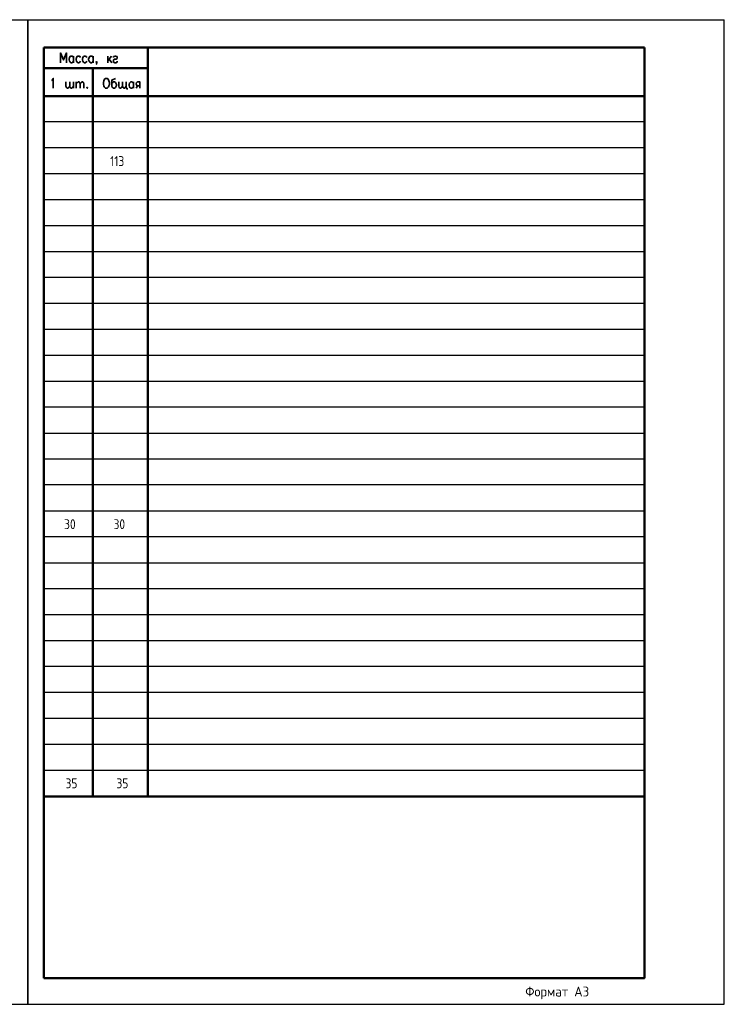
# Model space of a CAD drawing. Header units: millimetres. Extents: x -2 to 1280, y -3 to 601.
# Tile 6 of 9: x 206 to 418, y 304 to 601. Entities that reach past the tile are written whole.
import ezdxf

# ---------------------------------------------------------------- set-up
doc = ezdxf.new("R2010")
doc.units = ezdxf.units.MM
doc.layers.add('текст', color=7, linetype='Continuous')
doc.styles.add('simplex', font='simplex.shx', dxfattribs={"width": 0.9})
doc.styles.add('Style1', font='romans.shx', dxfattribs={"width": 0.8})

msp = doc.modelspace()

# ---------------------------------------------------------------- linework, layer by layer
for p, q in [((-1.79, 601.1), (418.21, 601.1)), ((418.21, 304.1), (418.21, 601.1)), ((-1.79, 304.1), (418.21, 304.1))]:
    msp.add_line(p, q)
at = {"color": 7, "lineweight": 25}
for p, q in [((208.21, 601.1), (208.21, 304.1)), ((208.21, 304.1), (208.21, 601.1)), ((418.21, 310.52), (418.21, 601.18))]:
    msp.add_line(p, q, dxfattribs=at)
at = {"color": 7, "lineweight": 50, "flags": 128}
for points in [[(213.12, 592.78), (213.12, 312.03)], [(213.12, 592.78), (394.14, 592.78)], [(394.14, 592.78), (394.14, 312.03), (213.12, 312.03)], [(244.45, 592.78), (244.45, 366.81)], [(244.45, 586.6), (213.12, 586.6)], [(227.85, 586.6), (227.85, 366.81)], [(213.12, 578.14), (394.14, 578.14)], [(394.14, 366.81), (213.12, 366.81)]]:
    msp.add_lwpolyline(points, dxfattribs=at)
at = {"color": 7, "lineweight": 35, "flags": 128}
for points in [[(219.9, 588.21), (219.9, 591.17), (219.05, 589.06), (218.12, 591.17), (218.12, 588.21)], [(222.01, 588.63), (221.84, 588.38), (221.59, 588.21), (221.25, 588.21), (221, 588.38), (220.91, 588.55), (220.83, 588.63), (220.66, 589.06), (220.66, 589.31), (220.83, 589.73), (221, 590.07), (221.25, 590.16), (221.59, 590.16), (221.84, 590.07), (222.01, 589.73)], [(222.01, 590.16), (222.01, 588.21)], [(224.13, 589.73), (223.96, 590.07), (223.71, 590.16), (223.37, 590.16), (223.11, 590.07), (222.94, 589.73), (222.77, 589.31), (222.77, 589.06), (222.94, 588.63), (223.11, 588.38), (223.37, 588.21), (223.71, 588.21), (223.96, 588.38), (224.13, 588.63)], [(226.08, 589.73), (225.82, 590.07), (225.57, 590.16), (225.31, 590.16), (225.06, 590.07), (224.81, 589.73), (224.72, 589.31), (224.72, 589.06), (224.81, 588.63), (225.06, 588.38), (225.31, 588.21), (225.57, 588.21), (225.82, 588.38), (226.08, 588.63)], [(227.94, 588.63), (227.77, 588.38), (227.52, 588.21), (227.18, 588.21), (226.92, 588.38), (226.84, 588.55), (226.75, 588.63), (226.58, 589.06), (226.58, 589.31), (226.75, 589.73), (226.92, 590.07), (227.18, 590.16), (227.52, 590.16), (227.77, 590.07), (227.94, 589.73)], [(227.94, 590.16), (227.94, 588.21)], [(229.04, 588.38), (228.95, 588.21), (228.87, 588.38), (228.95, 588.55), (229.04, 588.38), (229.04, 588.13), (228.95, 587.79), (228.87, 587.7)], [(232.34, 590.16), (232.34, 588.21)], [(233.44, 590.16), (232.34, 588.8)], [(232.76, 589.31), (233.53, 588.21)], [(234.03, 589.73), (234.12, 590.07), (234.46, 590.16), (234.8, 590.16), (235.14, 590.07), (235.22, 589.73), (235.14, 589.48), (234.88, 589.31), (234.29, 589.23), (234.12, 589.06), (234.03, 588.8), (234.03, 588.63), (234.12, 588.38), (234.46, 588.21), (234.8, 588.21), (235.14, 588.38), (235.22, 588.63)], [(215.41, 582.88), (215.66, 583.05), (215.92, 583.47), (215.92, 580.51)], [(220.91, 581.1), (220.57, 580.68), (220.32, 580.51), (220.06, 580.51), (219.9, 580.68), (219.73, 581.1), (219.73, 582.45)], [(222.01, 581.1), (221.67, 580.68), (221.42, 580.51), (221.25, 580.51), (221, 580.68), (220.91, 581.1), (220.91, 582.45)], [(222.01, 580.51), (222.01, 582.45)], [(222.86, 582.45), (222.86, 580.51)], [(222.86, 581.86), (223.2, 582.28), (223.45, 582.45), (223.71, 582.45), (223.87, 582.28), (224.04, 581.86), (224.04, 580.51)], [(224.04, 581.86), (224.38, 582.28), (224.55, 582.45), (224.81, 582.45), (224.98, 582.28), (225.14, 581.86), (225.14, 580.51)], [(231.66, 583.47), (232.17, 583.47), (232.34, 583.3), (232.6, 583.05), (232.68, 582.71), (232.85, 582.28), (232.85, 581.61), (232.68, 581.18), (232.6, 580.93), (232.34, 580.68), (232.17, 580.51), (231.66, 580.51), (231.49, 580.68), (231.24, 580.93), (231.16, 581.18), (231.07, 581.61), (231.07, 582.28), (231.16, 582.71), (231.24, 583.05), (231.49, 583.3), (231.66, 583.47)], [(234.71, 583.47), (234.46, 583.3), (233.95, 583.13), (233.7, 583.05), (233.61, 582.71), (233.61, 581.1), (233.7, 580.76), (233.87, 580.68), (234.03, 580.51), (234.37, 580.51), (234.63, 580.68), (234.8, 580.93), (234.97, 581.35), (234.97, 581.61), (234.8, 582.03), (234.71, 582.2), (234.63, 582.28), (234.37, 582.45), (234.03, 582.45), (233.87, 582.28), (233.61, 582.03)], [(236.83, 581.1), (236.49, 580.68), (236.32, 580.51), (236.07, 580.51), (235.81, 580.68), (235.73, 581.1), (235.73, 582.45)], [(237.93, 581.1), (237.59, 580.68), (237.42, 580.51), (237.17, 580.51), (237, 580.68), (236.83, 581.1), (236.83, 582.45)], [(237.93, 582.45), (237.93, 580.51), (238.18, 580.51), (238.18, 580.08)], [(240.13, 580.93), (239.88, 580.68), (239.62, 580.51), (239.28, 580.51), (239.11, 580.68), (238.95, 580.76), (238.86, 580.93), (238.78, 581.35), (238.78, 581.61), (238.86, 582.03), (239.11, 582.28), (239.28, 582.45), (239.62, 582.45), (239.88, 582.28), (240.13, 582.03)], [(240.13, 582.45), (240.13, 580.51)], [(241.99, 580.51), (241.99, 582.45), (241.32, 582.45), (241.06, 582.28), (240.98, 582.2), (240.89, 581.86), (240.89, 581.78), (240.98, 581.52), (241.06, 581.35), (241.32, 581.18), (241.99, 581.18)], [(226.16, 580.76), (225.99, 580.68), (226.16, 580.51), (226.25, 580.68), (226.16, 580.76)], [(240.89, 580.51), (241.32, 581.18)]]:
    msp.add_lwpolyline(points, dxfattribs=at)
at = {"color": 7, "lineweight": 25, "flags": 128}
for points in [[(394.14, 570.35), (213.12, 570.35)], [(394.14, 562.47), (213.12, 562.47)], [(394.14, 554.68), (213.12, 554.68)], [(394.14, 546.81), (213.12, 546.81)], [(394.14, 539.02), (213.12, 539.02)], [(394.14, 531.15), (213.12, 531.15)], [(394.14, 523.36), (213.12, 523.36)], [(394.14, 515.57), (213.12, 515.57)], [(394.14, 507.69), (213.12, 507.69)], [(394.14, 499.9), (213.12, 499.9)], [(394.14, 492.03), (213.12, 492.03)], [(394.14, 484.24), (213.12, 484.24)], [(394.14, 476.37), (213.12, 476.37)], [(394.14, 468.58), (213.12, 468.58)], [(394.14, 460.79), (213.12, 460.79)], [(394.14, 452.91), (213.12, 452.91)], [(394.14, 445.12), (213.12, 445.12)], [(394.14, 437.25), (213.12, 437.25)], [(394.14, 429.46), (213.12, 429.46)], [(394.14, 421.59), (213.12, 421.59)], [(394.14, 413.8), (213.12, 413.8)], [(394.14, 406.01), (213.12, 406.01)], [(394.14, 398.13), (213.12, 398.13)], [(394.14, 390.34), (213.12, 390.34)], [(394.14, 382.47), (213.12, 382.47)], [(394.14, 374.68), (213.12, 374.68)]]:
    msp.add_lwpolyline(points, dxfattribs=at)

# ---------------------------------------------------------------- texts
at = {"color": 7, "linetype": 'ByBlock', "lineweight": 30, "style": 'simplex', "width": 0.9}
msp.add_text('Формат А3', height=3, dxfattribs=at).set_placement((358.21, 306.45))
at = {"layer": 'текст', "lineweight": 20, "style": 'Style1', "width": 0.8}
for s, p in [('113', (233.06, 557.01)), ('30', (219.19, 447.46)), ('30', (234.09, 447.46)), ('35', (219.62, 369.29)), ('35', (234.97, 369.29))]:
    msp.add_text(s, height=3, dxfattribs=at).set_placement(p)

doc.saveas('drawing.dxf')
